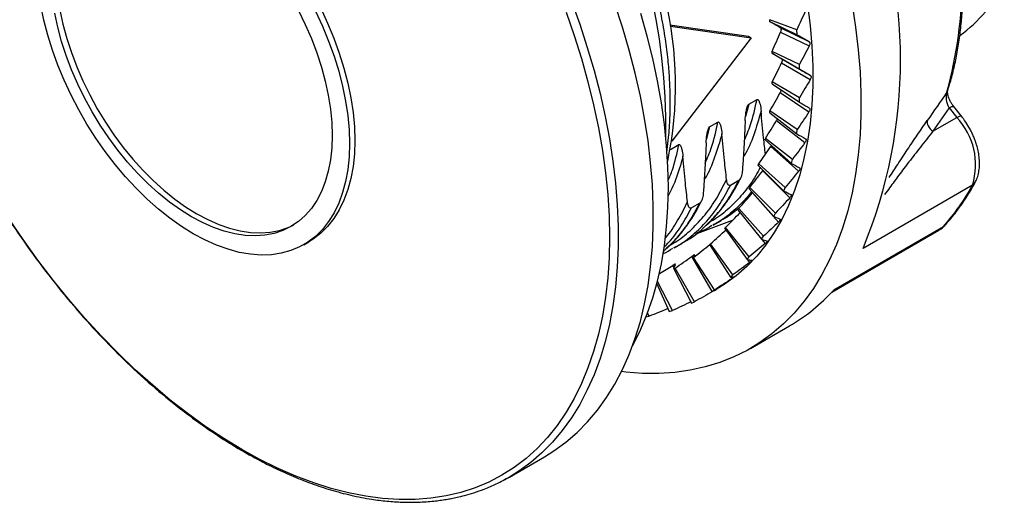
# Model space of a CAD drawing. Header units: millimetres. Extents: x 6 to 273, y 6 to 210.
# Tile 8 of 11: x 231 to 258, y 156 to 169. Entities that reach past the tile are written whole.
import ezdxf

# ---------------------------------------------------------------- set-up
doc = ezdxf.new("R2010")
doc.units = ezdxf.units.MM

msp = doc.modelspace()

# ---------------------------------------------------------------- linework, layer by layer
for p, q in [((252.005, 168.493), (251.273, 168.766)), ((251.279, 168.713), (252.019, 168.36)), ((250.696, 168.312), (248.563, 168.62)), ((248.575, 168.587), (250.767, 168.271)), ((251.556, 168.55), (252.336, 168.179)), ((251.565, 168.43), (252.345, 168.059)), ((252.019, 168.36), (252.005, 168.493)), ((250.767, 168.271), (248.612, 165.472)), ((250.767, 168.271), (250.696, 168.312)), ((252.078, 167.554), (251.338, 167.906)), ((251.339, 167.854), (252.083, 167.425)), ((251.592, 167.709), (252.375, 167.257)), ((251.592, 167.593), (252.375, 167.141)), ((252.083, 167.425), (252.078, 167.554)), ((252.083, 166.65), (251.339, 167.079)), ((251.338, 167.029), (252.078, 166.527)), ((251.556, 166.792), (252.336, 166.263)), ((250.702, 166.47), (250.928, 166.6)), ((252.078, 166.527), (252.083, 166.65)), ((250.702, 166.469), (250.617, 166.139)), ((251.273, 166.243), (252.005, 165.672)), ((252.019, 165.788), (251.279, 166.29)), ((256.141, 166.371), (255.704, 165.74)), ((256.141, 166.371), (256.349, 166.112)), ((256.477, 166.149), (256.269, 166.408)), ((249.641, 165.857), (249.868, 165.987)), ((251.459, 166.034), (252.23, 165.432)), ((255.704, 165.74), (256.349, 166.112)), ((249.641, 165.857), (249.552, 165.51)), ((252.005, 165.672), (252.019, 165.788)), ((251.147, 165.503), (251.865, 164.866)), ((251.888, 164.975), (251.157, 165.547)), ((248.581, 165.245), (248.807, 165.376)), ((251.301, 165.324), (252.057, 164.653)), ((251.865, 164.866), (251.888, 164.975)), ((250.96, 164.813), (251.658, 164.117)), ((251.691, 164.217), (250.973, 164.854)), ((251.093, 164.681), (251.083, 164.667)), ((251.083, 164.667), (251.818, 163.933)), ((250.432, 164.4), (250.207, 164.27)), ((250.714, 164.18), (251.387, 163.428)), ((251.429, 163.52), (250.73, 164.217)), ((251.658, 164.117), (251.691, 164.217)), ((256.775, 164.276), (253.806, 162.562)), ((250.806, 164.069), (251.515, 163.277)), ((249.372, 163.787), (249.147, 163.658)), ((250.409, 163.612), (250.355, 163.592)), ((250.409, 163.607), (251.053, 162.807)), ((251.103, 162.889), (250.43, 163.641)), ((250.256, 163.314), (249.237, 162.937)), ((249.736, 163.187), (249.961, 163.316)), ((251.387, 163.428), (251.429, 163.52)), ((249.759, 163.209), (249.732, 163.194)), ((250.05, 163.1), (250.659, 162.257)), ((250.717, 162.329), (250.074, 163.129)), ((252.959, 161.377), (255.862, 163.053)), ((253.017, 161.44), (255.987, 163.154)), ((251.053, 162.807), (251.103, 162.889)), ((251.059, 162.805), (251.151, 162.691)), ((238.625, 162.661), (238.767, 162.743)), ((248.671, 162.582), (248.698, 162.597)), ((248.676, 162.574), (248.9, 162.704)), ((249.638, 162.663), (250.207, 161.782)), ((250.273, 161.844), (249.665, 162.687)), ((249.166, 162.346), (249.186, 162.31)), ((249.177, 162.297), (249.702, 161.387)), ((249.775, 161.437), (249.206, 162.318)), ((249.237, 162.387), (249.236, 162.388)), ((250.659, 162.257), (250.717, 162.329)), ((250.672, 162.255), (250.728, 162.178)), ((248.638, 162.099), (248.676, 162.024)), ((248.669, 162.008), (249.147, 161.075)), ((249.227, 161.113), (248.702, 162.023)), ((248.715, 162.129), (248.713, 162.131)), ((250.207, 161.782), (250.273, 161.844)), ((250.223, 161.784), (250.25, 161.742)), ((248.209, 161.596), (248.546, 160.846)), ((248.632, 160.873), (248.227, 161.665)), ((249.702, 161.387), (249.775, 161.437)), ((249.775, 161.419), (249.822, 161.446)), ((249.147, 161.075), (249.227, 161.113)), ((247.904, 160.705), (247.996, 160.719)), ((247.996, 160.719), (247.958, 160.803)), ((248.546, 160.846), (248.632, 160.873)), ((250.747, 159.844), (251.808, 160.456)), ((244.208, 156.358), (245.163, 156.909)), ((244.034, 156.267), (244.208, 156.358))]:
    msp.add_line(p, q)
at = {"flags": 128}
for points in [[(245.89, 169.27), (246.116, 168.642), (246.321, 168.013), (246.505, 167.386), (246.667, 166.763), (246.806, 166.143), (246.922, 165.53), (247.016, 164.924), (247.086, 164.327), (247.133, 163.74), (247.157, 163.165), (247.157, 162.603), (247.133, 162.055), (247.086, 161.522), (247.016, 161.006), (246.922, 160.508), (246.806, 160.03), (246.667, 159.571), (246.505, 159.134), (246.321, 158.719), (246.116, 158.328), (245.89, 157.961), (245.643, 157.618), (245.376, 157.302), (245.09, 157.012), (244.785, 156.75), (244.462, 156.515), (244.208, 156.358)], [(245.163, 156.909), (245.417, 157.067), (245.74, 157.301), (246.045, 157.564), (246.331, 157.853), (246.598, 158.17), (246.845, 158.512), (247.071, 158.879), (247.276, 159.271), (247.46, 159.685), (247.622, 160.123), (247.761, 160.581), (247.877, 161.06), (247.971, 161.558), (248.041, 162.073), (248.088, 162.606), (248.112, 163.154), (248.112, 163.716), (248.088, 164.292), (248.041, 164.878), (247.971, 165.476), (247.877, 166.081), (247.761, 166.695), (247.622, 167.314), (247.46, 167.938), (247.276, 168.564), (247.071, 169.193)], [(253.509, 169.177), (253.604, 168.561), (253.676, 167.953), (253.724, 167.356), (253.748, 166.771), (253.748, 166.198), (253.724, 165.641), (253.676, 165.099), (253.604, 164.574), (253.509, 164.067), (253.39, 163.58), (253.249, 163.114), (253.084, 162.669), (252.897, 162.247), (252.689, 161.849), (252.458, 161.475), (252.207, 161.127), (251.936, 160.805), (251.644, 160.51), (251.334, 160.243), (251.005, 160.004), (250.659, 159.795), (250.297, 159.615), (249.918, 159.464), (249.524, 159.344), (249.116, 159.254), (248.695, 159.196), (248.262, 159.167), (247.818, 159.17), (247.364, 159.204), (247.25, 159.217)], [(235.626, 162.958), (235.308, 163.155), (234.993, 163.378), (234.681, 163.626), (234.375, 163.898), (234.076, 164.192), (233.785, 164.506), (233.504, 164.839), (233.236, 165.189), (232.98, 165.554), (232.74, 165.932), (232.515, 166.32), (232.309, 166.718), (232.12, 167.121), (231.951, 167.529), (231.803, 167.938), (231.676, 168.347), (231.571, 168.754), (231.489, 169.155)], [(238.481, 169.017), (238.666, 168.638), (238.833, 168.254), (238.979, 167.867), (239.105, 167.48), (239.209, 167.096), (239.29, 166.715), (239.348, 166.342), (239.384, 165.978), (239.395, 165.625), (239.384, 165.286), (239.348, 164.962), (239.29, 164.657), (239.209, 164.37), (239.105, 164.106), (238.979, 163.864), (238.833, 163.646), (238.666, 163.454), (238.481, 163.29), (238.277, 163.153), (238.057, 163.045), (237.821, 162.967), (237.572, 162.918), (237.311, 162.9), (237.038, 162.912), (236.757, 162.955), (236.468, 163.027), (236.174, 163.13), (235.877, 163.261), (235.577, 163.42), (235.277, 163.607), (234.98, 163.819), (234.686, 164.057), (234.397, 164.317), (234.116, 164.599), (233.844, 164.901), (233.582, 165.222), (233.333, 165.558), (233.097, 165.908), (232.877, 166.27), (232.674, 166.642), (232.488, 167.021), (232.321, 167.405), (232.175, 167.792), (232.049, 168.179), (231.946, 168.563), (231.864, 168.943)], [(232.006, 169.025), (232.087, 168.645), (232.191, 168.26), (232.316, 167.873), (232.463, 167.487), (232.629, 167.103), (232.815, 166.724), (233.018, 166.352), (233.239, 165.99), (233.474, 165.64), (233.723, 165.303), (233.985, 164.983), (234.257, 164.681), (234.539, 164.399), (234.827, 164.138), (235.121, 163.901), (235.419, 163.688), (235.718, 163.502), (236.018, 163.342), (236.316, 163.211), (236.61, 163.109), (236.898, 163.036), (237.18, 162.994), (237.452, 162.982), (237.714, 163), (237.963, 163.048), (238.198, 163.127), (238.347, 163.195)], [(238.943, 168.997), (239.131, 168.594), (239.3, 168.186), (239.448, 167.776), (239.575, 167.367), (239.68, 166.961), (239.762, 166.56), (239.821, 166.166), (239.856, 165.781), (239.868, 165.408), (239.856, 165.049), (239.821, 164.705), (239.762, 164.379), (239.68, 164.073), (239.575, 163.788), (239.448, 163.525), (239.3, 163.287), (239.131, 163.074), (238.943, 162.888), (238.736, 162.73), (238.511, 162.6), (238.271, 162.5), (238.016, 162.43), (237.747, 162.39), (237.466, 162.381), (237.176, 162.402), (236.876, 162.454), (236.57, 162.536), (236.258, 162.648), (235.943, 162.789), (235.626, 162.958)], [(245.745, 168.972), (245.965, 168.34), (246.163, 167.709), (246.34, 167.08), (246.493, 166.454), (246.624, 165.834), (246.731, 165.22), (246.815, 164.615), (246.875, 164.019), (246.911, 163.435), (246.923, 162.863), (246.911, 162.304), (246.875, 161.761), (246.815, 161.235), (246.731, 160.726), (246.624, 160.236), (246.493, 159.767), (246.34, 159.319), (246.163, 158.893), (245.965, 158.491), (245.745, 158.113), (245.504, 157.76), (245.242, 157.434), (244.96, 157.134), (244.659, 156.862), (244.339, 156.619), (244.001, 156.404), (243.647, 156.219), (243.276, 156.064), (242.89, 155.939), (242.49, 155.844), (242.076, 155.781), (241.65, 155.748), (241.213, 155.746), (240.765, 155.776), (240.308, 155.836), (239.843, 155.927), (239.372, 156.048), (238.894, 156.2), (238.412, 156.382), (237.926, 156.593), (237.437, 156.834), (236.948, 157.102)], [(239.084, 169.079), (239.273, 168.675), (239.441, 168.268), (239.59, 167.858), (239.717, 167.449), (239.821, 167.043), (239.903, 166.642), (239.962, 166.247), (239.998, 165.863), (240.01, 165.49), (239.998, 165.131), (239.962, 164.787), (239.903, 164.461), (239.821, 164.155), (239.717, 163.869), (239.59, 163.607), (239.441, 163.368), (239.273, 163.156), (239.084, 162.97), (238.877, 162.811), (238.767, 162.743)], [(247.553, 159.926), (247.582, 159.98), (247.777, 160.369), (247.95, 160.781), (248.1, 161.215), (248.228, 161.67), (248.333, 162.145), (248.416, 162.638), (248.474, 163.15), (248.51, 163.677), (248.521, 164.219), (248.51, 164.775), (248.474, 165.343), (248.416, 165.923), (248.333, 166.511), (248.228, 167.107), (248.1, 167.71), (247.95, 168.318), (247.777, 168.93)], [(252.297, 169.174), (252.368, 168.607), (252.416, 168.051), (252.439, 167.506), (252.439, 166.974), (252.416, 166.456), (252.368, 165.954), (252.297, 165.47), (252.203, 165.004), (252.086, 164.557), (251.946, 164.131), (251.783, 163.727), (251.599, 163.346), (251.393, 162.989), (251.166, 162.657), (250.919, 162.351), (250.652, 162.072), (250.366, 161.82), (250.062, 161.596), (249.822, 161.446)], [(256.083, 166.801), (256.099, 166.83), (256.109, 166.857)], [(256.141, 166.371), (256.18, 166.392), (256.214, 166.407), (256.241, 166.414), (256.26, 166.414), (256.269, 166.408)], [(256.349, 166.112), (256.388, 166.133), (256.422, 166.148), (256.449, 166.155), (256.468, 166.155), (256.477, 166.149)], [(236.948, 157.102), (236.458, 157.399), (235.97, 157.722), (235.484, 158.072), (235.002, 158.447), (234.524, 158.847), (234.052, 159.27), (233.588, 159.716), (233.131, 160.183), (232.683, 160.67), (232.246, 161.177), (231.82, 161.701), (231.406, 162.243), (231.006, 162.799), (230.62, 163.37)], [(255.987, 163.154), (255.888, 163.069), (255.862, 163.053)], [(255.987, 163.154), (256.025, 163.183), (256.035, 163.193)], [(244.208, 156.358), (244.122, 156.309), (244.042, 156.266)]]:
    msp.add_lwpolyline(points, dxfattribs=at)
for centre, radius, start, end in [((232.097, 165.867), 16.357, 359.0271, 58.1182), ((244.934, 169.874), 11.564, 344.5899, 15.4101), ((241.474, 167.676), 13.35, 337.4769, 22.5231), ((254.231, 171.414), 3.784, 305.6499, 334.2792), ((238.669, 166.983), 10.047, 348.1788, 13.6218), ((238.223, 167.343), 13.128, 5.9881, 6.2231), ((239.686, 167.449), 11.66, 1.992, 2.2462), ((241.115, 167.449), 10.231, 357.6477, 357.9251), ((242.457, 167.343), 8.885, 352.8896, 353.1944), ((255.006, 164.833), 1.855, 342.5471, 43.5992), ((243.663, 167.142), 7.661, 347.648, 347.9844), ((244.699, 166.865), 6.588, 341.8548, 342.2268), ((245.542, 166.542), 5.685, 335.454, 335.8644), ((251.628, 167.056), 5.85, 318.1665, 331.6321), ((256.684, 164.439), 0.186, 299.2971, 331.3624), ((246.182, 166.206), 4.963, 328.4177, 328.867), ((246.624, 165.898), 4.423, 320.7672, 321.2523), ((246.886, 165.656), 4.067, 312.5933, 313.1064), ((246.998, 165.519), 3.889, 304.0655, 304.594), ((247, 165.52), 3.889, 295.4166, 295.9452), ((249.312, 164.761), 4.976, 300.1072, 318.1306)]:
    msp.add_arc(centre, radius, start, end)
for centre, major_axis, ratio, start_param, end_param in [((242.209, 173.12), (12.21, -6.478), 0.037746, 0.71908, 0.753683), ((242.412, 170.313), (7.783, 14.697), 0.546155, 4.835974, 4.870577), ((242.311, 173.067), (11.707, -6.76), 0.00007, 0.655486, 0.690089), ((242.311, 170.366), (8.32, 14.41), 0.571605, 4.812766, 4.847369), ((242.209, 170.43), (8.884, 14.06), 0.595972, 4.793349, 4.827952), ((242.108, 170.504), (9.479, 13.64), 0.619029, 4.778224, 4.812826), ((242.008, 170.587), (10.106, 13.143), 0.640476, 4.767904, 4.802506), ((241.911, 170.679), (10.765, 12.558), 0.659934, 4.762853, 4.797455), ((241.816, 170.778), (11.453, 11.877), 0.676944, 4.763372, 4.797974), ((241.726, 170.885), (12.159, 11.095), 0.690987, 4.769443, 4.804046), ((241.64, 170.998), (12.868, 10.213), 0.701529, 4.780553, 4.815156), ((241.559, 171.116), (13.557, 9.241), 0.708084, 4.79556, 4.830163), ((241.484, 171.239), (14.202, 8.2), 0.710314, 4.81271, 4.847313), ((243.137, 172.194), (-5.825, 10.088), 0.24149, 3.241831, 3.276434), ((241.415, 171.366), (14.781, 7.121), 0.708093, 4.838636, 4.864465), ((243.206, 172.067), (-5.059, 10.529), 0.237036, 3.347947, 3.38255)]:
    msp.add_ellipse(centre, major_axis=major_axis, ratio=ratio, start_param=start_param, end_param=end_param)
for points, knots in [([(229.157, 180.459), (229.107, 180.415), (228.983, 180.306), (228.81, 180.128), (228.649, 179.948), (228.53, 179.803), (228.446, 179.695), (228.382, 179.61), (228.325, 179.531), (228.239, 179.407), (228.118, 179.221), (227.973, 178.974), (227.829, 178.699), (227.691, 178.406), (227.56, 178.088), (227.449, 177.779), (227.363, 177.506), (227.302, 177.292), (227.256, 177.116), (227.218, 176.957), (227.181, 176.79), (227.143, 176.602), (227.105, 176.392), (227.053, 176.066), (227, 175.622), (226.959, 175.053), (226.942, 174.385), (226.965, 173.607), (227.043, 172.713), (227.179, 171.777), (227.375, 170.802), (227.62, 169.847), (227.905, 168.919), (228.222, 168.025), (228.589, 167.114), (229.007, 166.191), (229.478, 165.262), (230, 164.331), (230.574, 163.406), (231.198, 162.494), (231.863, 161.614), (232.549, 160.791), (233.234, 160.045), (233.945, 159.339), (234.675, 158.684), (235.414, 158.092), (236.109, 157.594), (236.756, 157.18), (237.336, 156.852), (237.863, 156.585), (238.354, 156.366), (238.851, 156.172), (239.369, 156), (239.913, 155.856), (240.422, 155.758), (240.886, 155.7), (241.307, 155.672), (241.733, 155.671), (242.074, 155.695), (242.324, 155.725), (242.483, 155.748), (242.636, 155.776), (242.804, 155.811), (243.007, 155.86), (243.254, 155.932), (243.542, 156.035), (243.809, 156.145), (243.973, 156.234), (244.034, 156.267)], [0, 0, 0, 0, 0.007865, 0.019339, 0.028732, 0.035669, 0.040763, 0.044211, 0.047748, 0.051784, 0.061167, 0.072345, 0.083135, 0.09456, 0.106619, 0.119018, 0.128065, 0.135395, 0.14101, 0.145866, 0.151344, 0.157455, 0.164198, 0.171572, 0.188245, 0.205227, 0.222475, 0.24642, 0.27086, 0.295793, 0.32128, 0.3475, 0.369922, 0.392862, 0.416322, 0.440301, 0.4648, 0.48982, 0.515361, 0.541424, 0.568001, 0.594058, 0.618884, 0.642478, 0.669164, 0.694078, 0.71722, 0.738588, 0.758355, 0.774604, 0.790864, 0.807135, 0.824283, 0.843112, 0.862598, 0.876965, 0.891758, 0.907537, 0.923487, 0.93002, 0.936144, 0.941859, 0.947968, 0.956075, 0.966025, 0.977947, 0.99184, 1, 1, 1, 1]), ([(248.481, 165.209), (248.484, 165.221), (248.503, 165.34), (248.526, 165.548), (248.548, 165.802), (248.56, 165.983), (248.565, 166.106), (248.569, 166.21), (248.572, 166.327), (248.575, 166.514), (248.572, 166.788), (248.557, 167.17), (248.521, 167.636), (248.455, 168.184), (248.353, 168.791), (248.215, 169.43), (248.036, 170.114), (247.81, 170.839), (247.531, 171.601), (247.212, 172.36), (246.855, 173.111), (246.462, 173.849), (246.036, 174.572), (245.577, 175.273), (245.094, 175.943), (244.601, 176.565), (244.112, 177.128), (243.638, 177.627), (243.217, 178.032), (242.941, 178.285), (242.816, 178.39), (242.801, 178.403)], [0, 0, 0, 0, 0.003179, 0.029877, 0.050422, 0.064163, 0.072448, 0.079351, 0.088412, 0.099631, 0.122438, 0.150926, 0.185091, 0.224929, 0.269222, 0.313891, 0.358606, 0.41083, 0.46312, 0.51548, 0.567912, 0.620419, 0.673004, 0.72567, 0.77842, 0.829772, 0.878151, 0.923557, 0.96599, 0.995865, 1, 1, 1, 1]), ([(256.103, 166.848), (256.131, 166.935), (256.201, 167.151), (256.291, 167.515), (256.376, 167.936), (256.441, 168.372), (256.487, 168.821), (256.514, 169.282), (256.521, 169.754), (256.51, 170.236), (256.48, 170.727), (256.431, 171.226), (256.363, 171.732), (256.276, 172.244), (256.195, 172.657), (256.137, 172.9), (256.12, 172.969)], [0, 0, 0, 0, 0.051459, 0.128034, 0.204646, 0.281276, 0.357906, 0.434522, 0.51111, 0.58766, 0.664162, 0.74061, 0.816992, 0.893297, 0.96951, 1, 1, 1, 1]), ([(251.556, 168.55), (251.562, 168.547), (251.566, 168.542), (251.57, 168.536), (251.574, 168.53), (251.576, 168.522), (251.578, 168.513), (251.579, 168.504), (251.579, 168.494), (251.579, 168.484), (251.578, 168.473), (251.576, 168.462), (251.573, 168.452), (251.571, 168.445), (251.568, 168.437), (251.565, 168.43)], [0, 0, 0, 0, 0.0000335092, 0.0000335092, 0.0000335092, 0.0000670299, 0.0000670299, 0.0000670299, 0.0001003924, 0.0001003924, 0.0001003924, 0.0001336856, 0.0001336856, 0.0001336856, 0.000156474, 0.000156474, 0.000156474, 0.000156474]), ([(252.336, 168.179), (252.341, 168.176), (252.35, 168.169), (252.358, 168.152), (252.363, 168.128), (252.361, 168.095), (252.35, 168.071), (252.345, 168.059)], [0, 0, 0, 0, 0.16899, 0.331896, 0.500909, 0.75044, 1, 1, 1, 1]), ([(251.592, 167.709), (251.597, 167.706), (251.601, 167.701), (251.604, 167.695), (251.607, 167.689), (251.609, 167.682), (251.609, 167.673), (251.61, 167.665), (251.61, 167.655), (251.608, 167.645), (251.607, 167.635), (251.604, 167.625), (251.601, 167.614), (251.598, 167.607), (251.595, 167.6), (251.592, 167.593)], [0, 0, 0, 0, 0.0000335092, 0.0000335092, 0.0000335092, 0.0000670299, 0.0000670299, 0.0000670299, 0.0001003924, 0.0001003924, 0.0001003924, 0.0001336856, 0.0001336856, 0.0001336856, 0.000156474, 0.000156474, 0.000156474, 0.000156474]), ([(252.375, 167.257), (252.379, 167.254), (252.387, 167.248), (252.394, 167.231), (252.396, 167.208), (252.392, 167.177), (252.381, 167.153), (252.375, 167.141)], [0, 0, 0, 0, 0.16899, 0.331896, 0.500909, 0.75044, 1, 1, 1, 1]), ([(251.579, 166.866), (251.578, 166.858), (251.577, 166.842), (251.568, 166.816), (251.56, 166.799), (251.556, 166.792)], [0, 0, 0, 0, 0.3354276, 0.7287461, 1, 1, 1, 1]), ([(256.141, 166.371), (256.109, 166.44), (256.085, 166.521), (256.062, 166.676), (256.065, 166.75), (256.083, 166.801)], [0, 0, 0, 0, 0.5, 0.5, 1, 1, 1, 1]), ([(256.271, 166.405), (256.252, 166.431), (256.215, 166.48), (256.17, 166.558), (256.137, 166.633), (256.115, 166.701), (256.104, 166.758), (256.099, 166.818), (256.105, 166.843), (256.109, 166.859)], [0, 0, 0, 0, 0.160448, 0.311284, 0.451954, 0.582114, 0.701683, 0.810903, 1, 1, 1, 1]), ([(250.581, 165.479), (250.641, 165.622), (250.788, 165.967), (250.876, 166.366), (250.928, 166.6)], [0, 0, 0, 0, 0.416043, 1, 1, 1, 1]), ([(250.928, 166.6), (250.936, 166.605), (250.943, 166.604), (250.954, 166.598), (250.958, 166.594), (250.971, 166.579), (250.977, 166.567), (250.994, 166.529), (251.002, 166.5), (251.024, 166.412), (251.033, 166.35), (251.038, 166.284)], [0, 0, 0, 0, 0.0625, 0.0625, 0.125, 0.125, 0.25, 0.25, 0.5, 0.5, 1, 1, 1, 1]), ([(251.038, 166.284), (250.975, 166.068), (250.849, 165.637), (250.678, 165.225), (250.562, 165.045), (250.554, 165.032)], [0, 0, 0, 0, 0.482022, 0.964017, 1, 1, 1, 1]), ([(250.607, 166.035), (250.61, 166.105), (250.616, 166.176), (250.634, 166.287), (250.641, 166.324), (250.656, 166.381), (250.661, 166.4), (250.677, 166.438), (250.687, 166.461), (250.702, 166.47)], [0, 0, 0, 0, 0.5, 0.5, 0.75, 0.75, 0.875, 0.875, 1, 1, 1, 1]), ([(251.154, 165.114), (251.138, 165.261), (251.094, 165.648), (251.059, 166.041), (251.038, 166.284)], [0, 0, 0, 0, 0.382399, 1, 1, 1, 1]), ([(252.345, 166.373), (252.349, 166.371), (252.356, 166.365), (252.362, 166.35), (252.362, 166.328), (252.356, 166.298), (252.343, 166.275), (252.336, 166.263)], [0, 0, 0, 0, 0.16899, 0.331896, 0.500909, 0.75044, 1, 1, 1, 1]), ([(249.52, 164.867), (249.581, 165.01), (249.727, 165.354), (249.816, 165.754), (249.868, 165.987)], [0, 0, 0, 0, 0.416057, 1, 1, 1, 1]), ([(249.868, 165.987), (249.875, 165.992), (249.882, 165.991), (249.893, 165.985), (249.898, 165.981), (249.91, 165.966), (249.916, 165.954), (249.933, 165.916), (249.941, 165.888), (249.963, 165.8), (249.972, 165.737), (249.977, 165.672)], [0, 0, 0, 0, 0.0625, 0.0625, 0.125, 0.125, 0.25, 0.25, 0.5, 0.5, 1, 1, 1, 1]), ([(250.607, 166.035), (250.599, 165.848), (250.59, 165.66), (250.58, 165.472), (250.573, 165.34), (250.566, 165.209), (250.557, 165.077), (250.549, 164.946), (250.54, 164.813), (250.531, 164.681)], [0, 0, 0, 0, 0.000672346, 0.000672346, 0.000672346, 0.001140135, 0.001140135, 0.001140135, 0.001607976, 0.001607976, 0.001607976, 0.001607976]), ([(251.481, 166.081), (251.478, 166.072), (251.472, 166.056), (251.463, 166.041), (251.459, 166.034)], [0, 0, 0, 0, 0.578896, 1, 1, 1, 1]), ([(254.517, 164.483), (254.593, 164.602), (254.761, 164.861), (255.014, 165.245), (255.282, 165.643), (255.458, 165.899), (255.548, 166.029)], [0, 0, 0, 0, 0.215899, 0.471131, 0.732318, 1, 1, 1, 1]), ([(255.548, 166.029), (255.536, 165.991), (255.543, 165.937), (255.602, 165.828), (255.652, 165.776), (255.704, 165.74)], [0, 0, 0, 0, 0.5, 0.5, 1, 1, 1, 1]), ([(256.679, 165.854), (256.642, 165.915), (256.589, 166), (256.519, 166.096), (256.489, 166.133), (256.476, 166.148)], [0, 0, 0, 0, 0.591095, 0.832862, 1, 1, 1, 1]), ([(249.546, 165.423), (249.549, 165.493), (249.556, 165.564), (249.573, 165.674), (249.58, 165.712), (249.595, 165.769), (249.601, 165.788), (249.616, 165.826), (249.626, 165.848), (249.641, 165.857)], [0, 0, 0, 0, 0.5, 0.5, 0.75, 0.75, 0.875, 0.875, 1, 1, 1, 1]), ([(255.704, 165.74), (255.59, 165.597), (255.375, 165.326), (255.065, 164.925), (254.786, 164.558), (254.566, 164.262), (254.436, 164.084), (254.39, 164.022)], [0, 0, 0, 0, 0.2680055, 0.5059019, 0.713741, 0.9004159, 1, 1, 1, 1]), ([(256.845, 164.351), (256.856, 164.37), (256.892, 164.431), (256.931, 164.552), (256.962, 164.708), (256.97, 164.873), (256.96, 165.04), (256.933, 165.206), (256.893, 165.362), (256.847, 165.499), (256.797, 165.622), (256.743, 165.738), (256.7, 165.815), (256.679, 165.854)], [0, 0, 0, 0, 0.047026, 0.156568, 0.267811, 0.378727, 0.487401, 0.592383, 0.690599, 0.779405, 0.84705, 0.923845, 1, 1, 1, 1]), ([(249.977, 165.672), (249.914, 165.456), (249.788, 165.024), (249.617, 164.614), (249.502, 164.433), (249.494, 164.421)], [0, 0, 0, 0, 0.482339, 0.964715, 1, 1, 1, 1]), ([(250.101, 164.433), (250.081, 164.604), (250.063, 164.775), (250.045, 164.946), (250.02, 165.187), (249.998, 165.428), (249.977, 165.672)], [0, 0, 0, 0, 0.000673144, 0.000673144, 0.000673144, 0.001613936, 0.001613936, 0.001613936, 0.001613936]), ([(252.247, 165.536), (252.251, 165.533), (252.257, 165.528), (252.261, 165.514), (252.26, 165.493), (252.252, 165.465), (252.237, 165.443), (252.23, 165.432)], [0, 0, 0, 0, 0.1689903, 0.3318962, 0.5009089, 0.7504402, 1, 1, 1, 1]), ([(248.513, 164.392), (248.554, 164.491), (248.68, 164.792), (248.756, 165.141), (248.807, 165.375)], [0, 0, 0, 0, 0.328791, 1, 1, 1, 1]), ([(248.807, 165.376), (248.815, 165.381), (248.821, 165.379), (248.833, 165.374), (248.837, 165.37), (248.849, 165.355), (248.856, 165.343), (248.873, 165.304), (248.881, 165.276), (248.902, 165.188), (248.911, 165.125), (248.917, 165.059)], [0, 0, 0, 0, 0.0625, 0.0625, 0.125, 0.125, 0.25, 0.25, 0.5, 0.5, 1, 1, 1, 1]), ([(249.546, 165.423), (249.539, 165.236), (249.53, 165.048), (249.52, 164.859), (249.513, 164.728), (249.505, 164.596), (249.497, 164.465), (249.488, 164.333), (249.48, 164.201), (249.47, 164.069)], [0, 0, 0, 0, 0.00067272, 0.00067272, 0.00067272, 0.001140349, 0.001140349, 0.001140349, 0.001608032, 0.001608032, 0.001608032, 0.001608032]), ([(251.317, 165.352), (251.316, 165.349), (251.312, 165.34), (251.305, 165.33), (251.301, 165.324)], [0, 0, 0, 0, 0.324032, 1, 1, 1, 1]), ([(248.917, 165.059), (248.856, 164.841), (248.748, 164.449), (248.584, 164.113), (248.511, 163.965)], [0, 0, 0, 0, 0.558209, 1, 1, 1, 1]), ([(249.04, 163.821), (249.021, 163.991), (249.002, 164.162), (248.984, 164.334), (248.96, 164.574), (248.937, 164.816), (248.917, 165.059)], [0, 0, 0, 0, 0.00067283, 0.00067283, 0.00067283, 0.001613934, 0.001613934, 0.001613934, 0.001613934]), ([(251.012, 164.761), (250.974, 164.686), (250.849, 164.439), (250.586, 164.079), (250.224, 163.69), (249.907, 163.421), (249.698, 163.304), (249.64, 163.271)], [0, 0, 0, 0, 0.114809, 0.375938, 0.637048, 0.89817, 1, 1, 1, 1]), ([(250.531, 164.681), (250.528, 164.634), (250.521, 164.587), (250.501, 164.512), (250.493, 164.486), (250.469, 164.437), (250.452, 164.411), (250.432, 164.4)], [0, 0, 0, 0, 0.5, 0.5, 0.75, 0.75, 1, 1, 1, 1]), ([(252.083, 164.75), (252.086, 164.748), (252.091, 164.743), (252.094, 164.73), (252.091, 164.711), (252.08, 164.684), (252.065, 164.664), (252.057, 164.653)], [0, 0, 0, 0, 0.16899, 0.331896, 0.500909, 0.75044, 1, 1, 1, 1]), ([(248.579, 162.659), (248.638, 162.691), (248.846, 162.808), (249.163, 163.078), (249.526, 163.465), (249.844, 163.914), (250.015, 164.26), (250.101, 164.433)], [0, 0, 0, 0, 0.08882, 0.316617, 0.5444, 0.772194, 1, 1, 1, 1]), ([(249.522, 163.167), (249.627, 163.269), (249.858, 163.491), (250.164, 163.902), (250.343, 164.234), (250.432, 164.4)], [0, 0, 0, 0, 0.29701, 0.648505, 1, 1, 1, 1]), ([(249.545, 163.182), (249.565, 163.199), (249.639, 163.264), (249.752, 163.383), (249.878, 163.524), (249.982, 163.654), (250.074, 163.775), (250.171, 163.915), (250.284, 164.094), (250.392, 164.28), (250.455, 164.414), (250.478, 164.463)], [0, 0, 0, 0, 0.051997, 0.192561, 0.320068, 0.41938, 0.51238, 0.608469, 0.738288, 0.904159, 1, 1, 1, 1]), ([(250.207, 164.27), (250.187, 164.258), (250.17, 164.264), (250.146, 164.285), (250.136, 164.301), (250.114, 164.351), (250.106, 164.391), (250.101, 164.433)], [0, 0, 0, 0, 0.25, 0.25, 0.5, 0.5, 1, 1, 1, 1]), ([(248.698, 162.597), (248.743, 162.62), (248.938, 162.724), (249.246, 162.972), (249.614, 163.341), (249.94, 163.771), (250.118, 164.104), (250.207, 164.27)], [0, 0, 0, 0, 0.069509, 0.302132, 0.534754, 0.767377, 1, 1, 1, 1]), ([(250.777, 164.109), (250.741, 164.06), (250.599, 163.865), (250.304, 163.588), (249.999, 163.336), (249.804, 163.233), (249.759, 163.209)], [0, 0, 0, 0, 0.12786, 0.507246, 0.886633, 1, 1, 1, 1]), ([(256.033, 163.195), (256.056, 163.219), (256.174, 163.344), (256.37, 163.595), (256.609, 163.94), (256.766, 164.194), (256.837, 164.333), (256.846, 164.35)], [0, 0, 0, 0, 0.073212, 0.376379, 0.682935, 0.959615, 1, 1, 1, 1]), ([(248.482, 162.567), (248.503, 162.585), (248.577, 162.651), (248.691, 162.77), (248.817, 162.912), (248.922, 163.041), (249.013, 163.163), (249.11, 163.302), (249.223, 163.482), (249.331, 163.668), (249.395, 163.802), (249.418, 163.851)], [0, 0, 0, 0, 0.054159, 0.194399, 0.321614, 0.420699, 0.513486, 0.609356, 0.738879, 0.90437, 1, 1, 1, 1]), ([(249.47, 164.069), (249.467, 164.022), (249.46, 163.974), (249.44, 163.899), (249.432, 163.874), (249.408, 163.824), (249.391, 163.799), (249.372, 163.787)], [0, 0, 0, 0, 0.5, 0.5, 0.75, 0.75, 1, 1, 1, 1]), ([(251.852, 164.022), (251.855, 164.02), (251.86, 164.017), (251.861, 164.005), (251.856, 163.988), (251.843, 163.963), (251.826, 163.943), (251.818, 163.933)], [0, 0, 0, 0, 0.1689903, 0.3318962, 0.5009089, 0.7504402, 1, 1, 1, 1]), ([(248.395, 162.586), (248.446, 162.636), (248.622, 162.808), (248.878, 163.161), (249.057, 163.492), (249.147, 163.658)], [0, 0, 0, 0, 0.1709301, 0.585465, 1, 1, 1, 1]), ([(248.431, 162.835), (248.44, 162.844), (248.57, 162.983), (248.781, 163.305), (248.954, 163.649), (249.04, 163.821)], [0, 0, 0, 0, 0.035513, 0.517775, 1, 1, 1, 1]), ([(248.459, 162.552), (248.565, 162.655), (248.797, 162.877), (249.104, 163.289), (249.282, 163.621), (249.372, 163.787)], [0, 0, 0, 0, 0.298643, 0.649322, 1, 1, 1, 1]), ([(249.147, 163.658), (249.127, 163.646), (249.11, 163.652), (249.085, 163.673), (249.076, 163.688), (249.054, 163.738), (249.045, 163.779), (249.04, 163.821)], [0, 0, 0, 0, 0.25, 0.25, 0.5, 0.5, 1, 1, 1, 1]), ([(250.452, 163.666), (250.344, 163.575), (250.189, 163.445), (250.011, 163.352), (249.957, 163.324)], [0, 0, 0, 0, 0.695262, 1, 1, 1, 1]), ([(251.558, 163.358), (251.56, 163.356), (251.564, 163.353), (251.564, 163.343), (251.557, 163.328), (251.542, 163.305), (251.524, 163.287), (251.515, 163.277)], [0, 0, 0, 0, 0.16899, 0.331896, 0.500909, 0.75044, 1, 1, 1, 1]), ([(248.896, 162.711), (248.95, 162.74), (249.154, 162.849), (249.363, 163.004), (249.503, 163.148), (249.522, 163.167)], [0, 0, 0, 0, 0.237348, 0.897648, 1, 1, 1, 1]), ([(249.703, 163.178), (249.619, 163.127), (249.49, 163.048), (249.345, 162.998), (249.294, 162.98)], [0, 0, 0, 0, 0.646281, 1, 1, 1, 1]), ([(255.852, 163.051), (255.866, 163.058), (255.924, 163.086), (255.986, 163.136), (256.025, 163.185), (256.033, 163.195)], [0, 0, 0, 0, 0.202243, 0.835687, 1, 1, 1, 1]), ([(251.201, 162.762), (251.203, 162.761), (251.207, 162.759), (251.205, 162.75), (251.197, 162.737), (251.18, 162.716), (251.161, 162.699), (251.151, 162.691)], [0, 0, 0, 0, 0.16899, 0.331896, 0.500909, 0.75044, 1, 1, 1, 1]), ([(248.371, 162.419), (248.376, 162.421), (248.473, 162.457), (248.56, 162.513), (248.642, 162.566)], [0, 0, 0, 0, 0.047813, 1, 1, 1, 1]), ([(248.38, 162.479), (248.388, 162.485), (248.417, 162.506), (248.441, 162.533), (248.459, 162.552)], [0, 0, 0, 0, 0.287481, 1, 1, 1, 1]), ([(249.235, 162.389), (249.233, 162.389), (249.23, 162.387), (249.225, 162.384), (249.221, 162.382), (249.214, 162.378), (249.207, 162.374), (249.2, 162.37), (249.192, 162.364), (249.184, 162.358), (249.178, 162.354), (249.172, 162.35), (249.166, 162.346)], [0.0000335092, 0.0000335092, 0.0000335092, 0.0000335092, 0.0000670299, 0.0000670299, 0.0000670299, 0.0001003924, 0.0001003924, 0.0001003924, 0.0001336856, 0.0001336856, 0.0001336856, 0.000156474, 0.000156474, 0.000156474, 0.000156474]), ([(250.786, 162.239), (250.787, 162.239), (250.79, 162.237), (250.787, 162.231), (250.777, 162.219), (250.759, 162.201), (250.738, 162.185), (250.728, 162.178)], [0, 0, 0, 0, 0.16899, 0.331896, 0.500909, 0.75044, 1, 1, 1, 1]), ([(248.712, 162.133), (248.71, 162.134), (248.706, 162.133), (248.701, 162.131), (248.696, 162.13), (248.689, 162.127), (248.682, 162.123), (248.674, 162.12), (248.666, 162.115), (248.657, 162.11), (248.651, 162.107), (248.644, 162.103), (248.638, 162.099)], [0.0000335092, 0.0000335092, 0.0000335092, 0.0000335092, 0.0000670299, 0.0000670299, 0.0000670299, 0.0001003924, 0.0001003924, 0.0001003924, 0.0001336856, 0.0001336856, 0.0001336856, 0.000156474, 0.000156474, 0.000156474, 0.000156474]), ([(250.314, 161.793), (250.315, 161.793), (250.317, 161.793), (250.313, 161.788), (250.302, 161.779), (250.282, 161.763), (250.26, 161.749), (250.25, 161.742)], [0, 0, 0, 0, 0.16899, 0.331896, 0.500909, 0.75044, 1, 1, 1, 1]), ([(249.79, 161.428), (249.791, 161.429), (249.792, 161.429), (249.787, 161.426), (249.775, 161.419), (249.753, 161.406), (249.73, 161.394), (249.719, 161.387)], [0, 0, 0, 0, 0.16899, 0.331896, 0.500909, 0.75044, 1, 1, 1, 1])]:
    msp.add_open_spline(points, degree=3, knots=knots)
for points in [[(252.247, 169.009), (252.168, 168.836), (252.087, 168.664), (252.005, 168.493)], [(252.019, 168.36), (252.126, 168.299), (252.232, 168.239), (252.336, 168.179)], [(252.345, 168.059), (252.257, 167.89), (252.168, 167.721), (252.078, 167.554)], [(252.083, 167.425), (252.181, 167.368), (252.279, 167.312), (252.375, 167.257)], [(252.375, 167.141), (252.279, 166.977), (252.181, 166.813), (252.083, 166.65)], [(256.083, 166.801), (255.905, 166.544), (255.726, 166.287), (255.548, 166.029)], [(252.078, 166.527), (252.168, 166.475), (252.257, 166.424), (252.345, 166.373)], [(252.336, 166.263), (252.232, 166.104), (252.126, 165.945), (252.019, 165.788)], [(252.005, 165.672), (252.087, 165.625), (252.168, 165.58), (252.247, 165.536)], [(252.23, 165.432), (252.118, 165.279), (252.004, 165.126), (251.888, 164.975)], [(252.057, 164.653), (251.936, 164.507), (251.814, 164.361), (251.691, 164.217)], [(251.865, 164.866), (251.939, 164.826), (252.012, 164.787), (252.083, 164.75)], [(251.658, 164.117), (251.724, 164.084), (251.789, 164.052), (251.852, 164.022)], [(251.818, 163.933), (251.69, 163.794), (251.56, 163.656), (251.429, 163.52)], [(251.387, 163.428), (251.445, 163.403), (251.502, 163.38), (251.558, 163.358)], [(251.515, 163.277), (251.379, 163.146), (251.242, 163.017), (251.103, 162.889)], [(251.053, 162.807), (251.104, 162.79), (251.153, 162.775), (251.201, 162.762)], [(251.151, 162.691), (251.008, 162.568), (250.863, 162.448), (250.717, 162.329)], [(250.659, 162.257), (250.702, 162.249), (250.745, 162.243), (250.786, 162.239)], [(250.728, 162.178), (250.578, 162.065), (250.426, 161.953), (250.273, 161.844)], [(250.25, 161.742), (250.093, 161.639), (249.935, 161.537), (249.775, 161.437)], [(250.207, 161.782), (250.244, 161.784), (250.28, 161.788), (250.314, 161.793)], [(249.702, 161.387), (249.732, 161.399), (249.762, 161.413), (249.79, 161.428)], [(249.719, 161.387), (249.556, 161.294), (249.392, 161.203), (249.227, 161.113)], [(248.519, 160.93), (248.346, 160.858), (248.171, 160.788), (247.996, 160.719)], [(249.141, 161.116), (248.972, 161.033), (248.803, 160.952), (248.632, 160.873)]]:
    msp.add_open_spline(points, degree=3)

doc.saveas('drawing.dxf')
